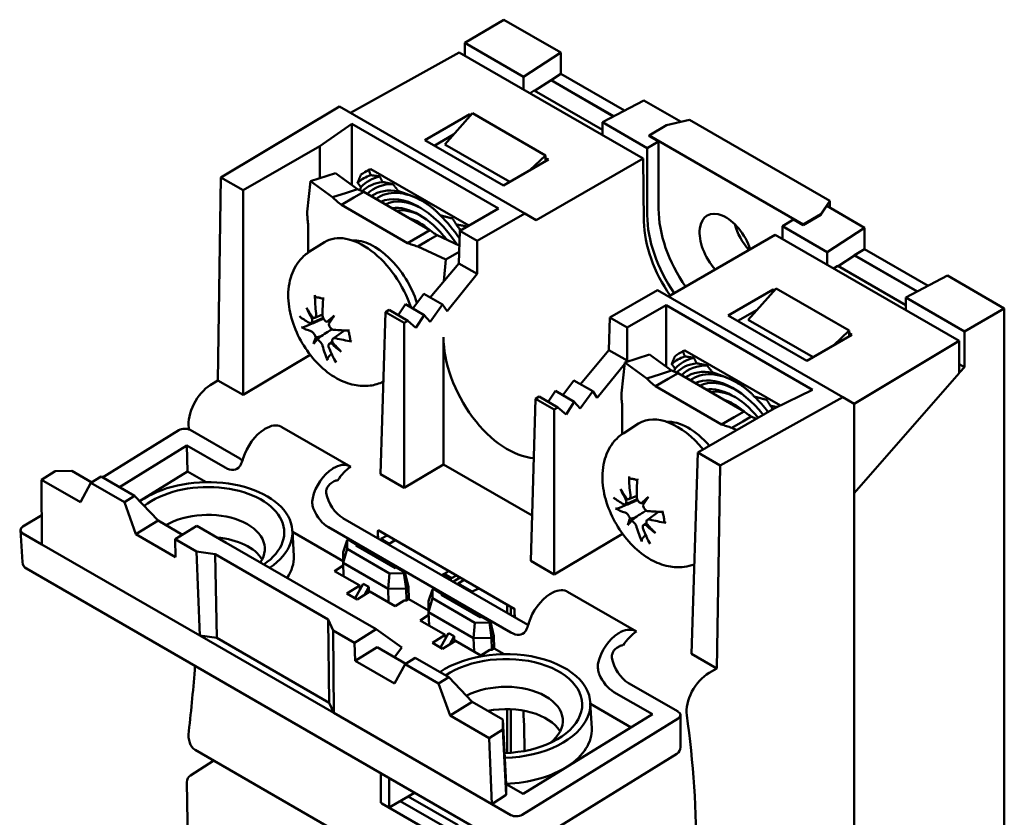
# Model space of a CAD drawing. Header units: millimetres. Extents: x 24 to 123, y 70 to 184.
# Tile 5 of 6: x 25 to 58, y 158 to 184. Entities that reach past the tile are written whole.
import ezdxf

# ---------------------------------------------------------------- set-up
doc = ezdxf.new("R2010")
doc.units = ezdxf.units.MM
doc.header["$LTSCALE"] = 0.666667
doc.layers.add('Arêtes visibles(ISO)', color=7, linetype='Continuous', lineweight=50)

msp = doc.modelspace()

# ---------------------------------------------------------------- linework, layer by layer
at = {"layer": 'Arêtes visibles(ISO)'}
for p, q in [((41.516, 184.488), (40.207, 183.706)), ((41.516, 184.488), (43.426, 183.385)), ((40.207, 183.706), (42.175, 182.57)), ((40.207, 183.28), (40.207, 183.706)), ((36.368, 181.36), (40.013, 183.392)), ((46.18, 179.832), (40.013, 183.392)), ((42.175, 182.57), (43.426, 183.385)), ((43.426, 183.385), (43.426, 182.674)), ((43.426, 182.674), (43.094, 182.464)), ((43.426, 182.674), (45.562, 181.44)), ((42.175, 182.144), (42.175, 182.57)), ((43.094, 182.454), (42.546, 182.102)), ((43.094, 182.464), (45.2, 181.248)), ((43.094, 182.454), (43.094, 182.464)), ((45.19, 181.243), (43.094, 182.454)), ((42.533, 182.11), (42.39, 182.02)), ((44.816, 180.792), (42.533, 182.11)), ((46.205, 181.781), (44.816, 181.045)), ((46.205, 181.781), (47.456, 181.058)), ((32.022, 179.197), (35.998, 181.574)), ((35.998, 181.574), (42.213, 177.985)), ((38.857, 180.446), (40.366, 181.317)), ((40.46, 181.353), (39.528, 180.301)), ((40.366, 181.317), (40.407, 181.293)), ((40.366, 181.317), (40.366, 181.246)), ((40.46, 181.353), (42.911, 179.937)), ((35.335, 180.247), (36.417, 180.991)), ((36.417, 180.991), (36.417, 180.178)), ((41.333, 178.153), (36.417, 180.991)), ((44.816, 181.045), (46.321, 180.176)), ((44.816, 181.045), (44.816, 180.62)), ((46.973, 180.945), (47.741, 181.125)), ((47.741, 181.125), (52.45, 178.406)), ((46.381, 180.604), (46.973, 180.945)), ((41.497, 178.922), (38.857, 180.446)), ((39.177, 180.261), (39.822, 180.633)), ((46.321, 180.176), (46.701, 180.396)), ((46.381, 180.604), (46.381, 180.581)), ((51.547, 177.621), (46.381, 180.604)), ((46.381, 180.581), (46.701, 180.396)), ((46.701, 180.396), (46.701, 178.141)), ((35.335, 180.247), (32.77, 178.765)), ((35.335, 180.247), (35.335, 179.168)), ((36.417, 180.091), (36.417, 180.178)), ((36.417, 180.091), (36.417, 178.934)), ((39.528, 180.301), (41.708, 179.043)), ((46.321, 177.925), (46.321, 180.176)), ((43.005, 179.792), (41.497, 178.922)), ((42.911, 179.937), (42.388, 179.436)), ((42.597, 177.764), (46.18, 179.832)), ((42.909, 179.737), (42.911, 179.847)), ((42.911, 179.937), (42.911, 179.847)), ((42.911, 179.847), (43.005, 179.792)), ((46.211, 177.72), (46.18, 179.832)), ((35.864, 179.338), (35.029, 179.069)), ((35.864, 179.338), (36.602, 178.799)), ((36.909, 179.409), (36.846, 179.373)), ((36.983, 179.441), (37.048, 179.478)), ((40.338, 177.579), (37.048, 179.478)), ((31.922, 172.388), (32.022, 179.197)), ((32.77, 178.765), (32.022, 179.197)), ((34.918, 178.04), (35.029, 179.069)), ((35.029, 179.069), (35.767, 178.53)), ((32.77, 171.898), (32.77, 178.765)), ((35.767, 178.53), (36.235, 178.681)), ((36.235, 178.681), (36.602, 178.799)), ((36.817, 178.709), (36.485, 178.518)), ((36.817, 178.709), (39.034, 177.429)), ((36.485, 178.518), (36.063, 178.274)), ((52.45, 178.406), (52.139, 177.963)), ((52.45, 178.175), (52.45, 178.406)), ((36.063, 178.274), (38.28, 176.994)), ((40.033, 177.402), (41.333, 178.153)), ((52.139, 177.946), (52.341, 178.238)), ((52.341, 178.238), (53.608, 177.506)), ((42.213, 177.985), (40.618, 177.065)), ((42.213, 177.985), (42.597, 177.764)), ((51.227, 177.783), (50.853, 177.56)), ((51.227, 177.783), (51.547, 177.598)), ((51.547, 177.621), (52.139, 177.963)), ((51.547, 177.598), (52.139, 177.946)), ((52.139, 177.946), (52.139, 177.963)), ((34.946, 176.67), (34.946, 177.629)), ((38.702, 177.238), (39.034, 177.429)), ((40, 176.314), (40.033, 177.402)), ((40.618, 177.065), (40.033, 177.402)), ((50.853, 177.56), (52.358, 176.691)), ((50.853, 177.56), (50.853, 177.134)), ((51.547, 177.598), (51.547, 177.621)), ((52.358, 176.691), (53.608, 177.506)), ((53.608, 177.506), (53.608, 176.795)), ((34.999, 176.706), (35.497, 177.022)), ((38.28, 176.994), (38.702, 177.238)), ((38.986, 177.092), (38.622, 176.882)), ((39.272, 177.257), (38.986, 177.092)), ((39.272, 177.257), (40.018, 176.915)), ((40.618, 177.065), (40.618, 175.957)), ((47.034, 175.202), (50.617, 177.27)), ((56.783, 173.71), (50.617, 177.27)), ((38.622, 176.882), (39.568, 176.448)), ((40.012, 176.705), (39.568, 176.448)), ((52.358, 176.266), (52.358, 176.691)), ((53.276, 176.585), (53.608, 176.795)), ((53.608, 176.795), (55.745, 175.561)), ((39.568, 176.448), (39.499, 175.712)), ((53.276, 176.575), (52.728, 176.224)), ((53.276, 176.585), (55.382, 175.369)), ((53.276, 176.575), (53.276, 176.585)), ((55.373, 175.364), (53.276, 176.575)), ((39.046, 175.168), (40, 176.314)), ((40.618, 175.957), (40, 176.314)), ((52.572, 176.142), (52.715, 176.231)), ((54.999, 174.913), (52.715, 176.231)), ((40.618, 175.957), (39.608, 174.709)), ((56.388, 175.902), (54.999, 175.166)), ((56.388, 175.902), (58.298, 174.799)), ((45.069, 174.495), (46.664, 175.416)), ((46.664, 175.416), (52.879, 171.827)), ((49.039, 174.567), (50.548, 175.438)), ((50.642, 175.474), (49.71, 174.423)), ((50.548, 175.438), (50.589, 175.414)), ((50.548, 175.438), (50.548, 175.368)), ((53.094, 174.059), (50.642, 175.474)), ((38.456, 174.799), (38.829, 175.293)), ((38.829, 175.293), (39.458, 174.93)), ((54.999, 175.166), (56.966, 174.03)), ((54.999, 175.166), (54.999, 174.741)), ((37.542, 174.681), (37.664, 174.751)), ((38.288, 174.39), (37.664, 174.751)), ((37.964, 174.578), (38.21, 174.941)), ((38.21, 174.941), (38.838, 174.578)), ((39.458, 174.93), (39.036, 174.353)), ((39.608, 174.709), (39.458, 174.93)), ((46.954, 174.908), (45.654, 174.157)), ((46.954, 174.095), (46.954, 174.908)), ((51.87, 172.07), (46.954, 174.908)), ((49.36, 174.382), (50.005, 174.755)), ((58.298, 174.799), (56.966, 174.03)), ((58.298, 174.799), (58.298, 149.542)), ((35.045, 174.311), (35.449, 174.49)), ((35.169, 174.485), (35.433, 174.602)), ((37.542, 174.681), (37.378, 169.237)), ((38.167, 174.32), (37.542, 174.681)), ((38.288, 174.39), (38.167, 174.32)), ((38.563, 174.155), (38.288, 174.39)), ((38.838, 174.578), (38.563, 174.155)), ((39.036, 174.353), (38.838, 174.578)), ((45.036, 173.406), (45.069, 174.495)), ((45.654, 174.157), (45.069, 174.495)), ((51.679, 173.043), (49.039, 174.567)), ((49.71, 174.423), (51.89, 173.164)), ((35.788, 173.791), (36.163, 174.065)), ((38.167, 168.782), (38.167, 174.32)), ((45.654, 174.157), (45.654, 173.049)), ((46.954, 174.007), (46.954, 174.095)), ((53.094, 174.059), (52.57, 173.557)), ((53.094, 173.968), (53.094, 174.059)), ((39.488, 173.838), (39.488, 169.571)), ((46.954, 172.85), (46.954, 174.007)), ((53.188, 173.914), (51.679, 173.043)), ((53.092, 173.858), (53.094, 173.968)), ((53.094, 173.968), (53.188, 173.914)), ((53.263, 171.606), (56.783, 173.71)), ((56.783, 172.635), (56.783, 173.71)), ((56.966, 174.03), (56.966, 172.83)), ((35.659, 173.615), (35.758, 173.688)), ((44.081, 172.261), (45.036, 173.406)), ((45.654, 173.049), (45.036, 173.406)), ((47.52, 173.358), (47.585, 173.395)), ((50.788, 171.545), (47.585, 173.395)), ((35.019, 173.243), (32.77, 171.898)), ((46.401, 173.254), (45.566, 172.986)), ((45.654, 173.049), (45.616, 173.002)), ((46.401, 173.254), (47.139, 172.715)), ((47.446, 173.325), (47.383, 173.289)), ((45.56, 172.933), (44.643, 171.801)), ((45.455, 171.957), (45.566, 172.986)), ((45.566, 172.986), (46.304, 172.447)), ((46.771, 172.597), (47.139, 172.715)), ((56.783, 172.936), (56.966, 172.83)), ((56.966, 172.83), (56.811, 172.658)), ((31.666, 172.229), (31.922, 172.388)), ((31.922, 172.388), (32.77, 171.898)), ((43.491, 171.891), (43.865, 172.386)), ((43.865, 172.386), (44.493, 172.023)), ((46.304, 172.447), (46.771, 172.597)), ((47.022, 172.434), (46.6, 172.19)), ((47.354, 172.626), (47.022, 172.434)), ((47.354, 172.626), (49.571, 171.346)), ((53.263, 168.601), (56.783, 172.635)), ((56.783, 172.674), (56.811, 172.658)), ((56.811, 172.658), (56.783, 172.643)), ((37.471, 172.322), (37.45, 172.335)), ((46.6, 172.19), (48.816, 170.91)), ((51.87, 172.07), (50.58, 171.445)), ((42.413, 166.33), (42.578, 171.773)), ((42.578, 171.773), (42.699, 171.843)), ((43.203, 171.413), (42.578, 171.773)), ((43.324, 171.483), (42.699, 171.843)), ((42.999, 171.67), (43.246, 172.033)), ((43.874, 171.67), (43.246, 172.033)), ((44.493, 172.023), (44.072, 171.445)), ((44.643, 171.801), (44.493, 172.023)), ((52.879, 171.827), (48.763, 169.532)), ((52.879, 171.827), (53.263, 171.606)), ((43.324, 171.483), (43.203, 171.413)), ((43.203, 165.874), (43.203, 171.413)), ((43.598, 171.248), (43.324, 171.483)), ((43.874, 171.67), (43.598, 171.248)), ((44.072, 171.445), (43.874, 171.67)), ((45.483, 170.587), (45.483, 171.545)), ((48.015, 169.964), (50.58, 171.445)), ((53.263, 171.606), (53.263, 168.601)), ((48.816, 170.91), (49.239, 171.154)), ((49.239, 171.154), (49.571, 171.346)), ((49.809, 171.174), (49.523, 171.009)), ((49.809, 171.174), (49.977, 171.097)), ((33.5, 170.758), (33.477, 170.744)), ((34.07, 170.823), (34.031, 170.843)), ((36.38, 169.49), (34.07, 170.823)), ((45.536, 170.622), (46.033, 170.939)), ((49.523, 171.009), (49.159, 170.798)), ((49.159, 170.798), (49.327, 170.721)), ((28.053, 169.132), (30.617, 170.716)), ((32.658, 169.762), (30.994, 170.723)), ((28.618, 168.806), (30.881, 170.203)), ((30.881, 170.203), (32.168, 169.46)), ((30.881, 170.203), (30.907, 169.332)), ((48.015, 169.964), (47.811, 163.214)), ((48.763, 169.532), (48.015, 169.964)), ((35.787, 169.438), (35.764, 169.424)), ((36.38, 169.49), (36.337, 169.511)), ((39.488, 169.571), (38.167, 168.782)), ((42.459, 167.856), (39.488, 169.571)), ((48.763, 169.532), (48.659, 162.724)), ((26.002, 169.056), (26.462, 169.34)), ((26.462, 169.34), (27.026, 169.351)), ((27.026, 169.351), (27.693, 168.966)), ((28.006, 169.159), (27.661, 168.946)), ((28.006, 169.159), (29.129, 168.511)), ((30.907, 169.332), (29.295, 168.336)), ((31.528, 168.974), (30.907, 169.332)), ((37.378, 169.237), (38.167, 168.782)), ((27.313, 168.3), (26.002, 169.056)), ((26.019, 166.885), (26.002, 169.056)), ((27.661, 168.946), (27.313, 168.3)), ((28.785, 168.298), (27.661, 168.946)), ((35.722, 168.942), (35.819, 169.002)), ((28.785, 168.298), (29.129, 168.511)), ((29.129, 168.511), (29.914, 167.684)), ((45.706, 168.402), (45.97, 168.518)), ((53.263, 168.601), (53.263, 149.789)), ((29.173, 167.226), (28.785, 168.298)), ((45.582, 168.228), (45.985, 168.407)), ((25.378, 167.48), (26.012, 167.871)), ((42.237, 164.232), (36.117, 167.765)), ((46.325, 167.708), (46.7, 167.981)), ((29.914, 167.684), (29.173, 167.226)), ((29.914, 167.684), (30.736, 167.209)), ((29.914, 167.684), (29.914, 167.684)), ((31.219, 167.507), (30.492, 167.058)), ((31.219, 167.507), (32.196, 166.943)), ((35.627, 167.463), (41.747, 163.929)), ((46.195, 167.531), (46.295, 167.604)), ((25.3, 167.36), (25.366, 166.286)), ((26.019, 166.885), (25.378, 167.255)), ((30.496, 166.462), (29.173, 167.226)), ((34.419, 167.345), (34.464, 166.49)), ((36.124, 166.32), (34.422, 167.303)), ((37.292, 167.361), (41.876, 164.715)), ((37.389, 167.068), (37.594, 167.187)), ((45.492, 167.243), (43.203, 165.874)), ((31.317, 163.826), (26.019, 166.885)), ((30.492, 167.058), (30.496, 166.462)), ((31.204, 166.647), (30.492, 167.058)), ((32.196, 166.943), (36.254, 164.6)), ((36.124, 166.629), (36.253, 167.025)), ((36.253, 167.025), (36.287, 167.045)), ((36.254, 166.735), (36.253, 167.025)), ((36.287, 167.045), (36.582, 166.875)), ((36.544, 166.852), (36.582, 166.875)), ((37.864, 166.09), (36.544, 166.852)), ((36.582, 166.875), (36.584, 166.829)), ((37.664, 166.909), (37.389, 167.068)), ((37.389, 167.031), (37.389, 167.068)), ((37.87, 167.028), (37.664, 166.909)), ((37.664, 166.872), (37.664, 166.909)), ((31.317, 163.826), (31.204, 166.647)), ((31.204, 166.647), (31.829, 166.559)), ((31.829, 166.559), (35.623, 164.369)), ((31.883, 163.747), (31.829, 166.559)), ((36.254, 166.735), (36.124, 166.269)), ((36.124, 166.629), (36.124, 166.269)), ((37.678, 165.912), (36.254, 166.735)), ((35.835, 165.992), (36.127, 166.172)), ((36.124, 166.269), (37.632, 165.398)), ((36.138, 165.817), (36.124, 166.269)), ((37.902, 166.113), (37.864, 166.09)), ((37.902, 166.113), (38.197, 165.943)), ((42.413, 166.33), (43.203, 165.874)), ((25.499, 166.072), (41.833, 156.641)), ((36.683, 165.502), (35.835, 165.992)), ((36.126, 165.823), (36.137, 165.83)), ((37.632, 165.398), (37.678, 165.912)), ((38.163, 165.922), (37.678, 165.912)), ((38.197, 165.943), (38.163, 165.922)), ((38.163, 165.922), (38.236, 165.41)), ((38.311, 165.457), (38.197, 165.943)), ((39.665, 165.991), (39.428, 165.854)), ((39.508, 165.892), (39.672, 165.987)), ((39.508, 165.892), (39.758, 165.748)), ((39.758, 165.748), (39.922, 165.843)), ((36.25, 165.234), (36.683, 165.502)), ((36.523, 165.076), (36.794, 165.567)), ((36.687, 165.374), (36.683, 165.502)), ((36.794, 165.567), (36.982, 165.458)), ((36.982, 165.458), (36.834, 165.19)), ((36.982, 165.458), (36.988, 165.284)), ((38.236, 165.41), (38.311, 165.457)), ((38.323, 165.05), (38.311, 165.457)), ((39.821, 165.638), (40.049, 165.769)), ((39.821, 165.638), (39.821, 165.627)), ((39.976, 165.574), (40.182, 165.693)), ((40.451, 165.3), (39.976, 165.574)), ((39.976, 165.538), (39.976, 165.574)), ((36.589, 165.038), (36.25, 165.234)), ((37.023, 165.306), (36.589, 165.038)), ((37.871, 164.816), (37.023, 165.306)), ((37.632, 165.398), (38.236, 165.41)), ((37.632, 165.398), (37.646, 164.946)), ((38.248, 165.004), (38.236, 165.41)), ((38.99, 164.975), (39.12, 165.37)), ((39.12, 165.37), (39.153, 165.39)), ((39.12, 165.08), (39.12, 165.37)), ((39.153, 165.39), (39.448, 165.22)), ((39.41, 165.197), (39.448, 165.22)), ((40.73, 164.435), (39.41, 165.197)), ((39.448, 165.22), (39.45, 165.174)), ((40.679, 165.405), (40.451, 165.3)), ((40.451, 165.263), (40.451, 165.3)), ((43.079, 165.228), (43.056, 165.214)), ((43.649, 165.293), (43.61, 165.312)), ((45.959, 163.959), (43.649, 165.293)), ((38.173, 165.002), (37.871, 164.816)), ((38.248, 165.004), (38.173, 165.002)), ((38.323, 165.05), (38.248, 165.004)), ((38.99, 164.666), (38.323, 165.05)), ((39.12, 165.08), (38.99, 164.614)), ((38.99, 164.975), (38.99, 164.614)), ((40.544, 164.257), (39.12, 165.08)), ((41.624, 164.586), (41.624, 164.86)), ((41.745, 164.516), (41.745, 164.79)), ((36.254, 164.6), (37.231, 164.037)), ((38.701, 164.337), (38.993, 164.518)), ((38.99, 164.614), (40.499, 163.743)), ((39.004, 164.162), (38.99, 164.614)), ((35.655, 161.569), (35.623, 164.369)), ((35.623, 164.369), (35.791, 163.999)), ((39.549, 163.847), (38.701, 164.337)), ((38.993, 164.169), (39.004, 164.175)), ((40.499, 163.743), (40.544, 164.257)), ((41.029, 164.267), (40.544, 164.257)), ((40.768, 164.458), (40.73, 164.435)), ((40.768, 164.458), (41.063, 164.288)), ((41.063, 164.288), (41.029, 164.267)), ((41.029, 164.267), (41.102, 163.755)), ((41.177, 163.802), (41.063, 164.288)), ((31.317, 163.826), (31.883, 163.747)), ((35.807, 161.234), (31.317, 163.826)), ((36.503, 163.587), (35.791, 163.999)), ((35.791, 163.999), (35.807, 161.234)), ((36.503, 163.587), (37.231, 164.037)), ((37.231, 164.037), (38.088, 163.429)), ((39.116, 163.58), (39.549, 163.847)), ((39.66, 163.912), (39.389, 163.422)), ((39.553, 163.719), (39.549, 163.847)), ((39.66, 163.912), (39.848, 163.804)), ((39.7, 163.535), (39.848, 163.804)), ((39.848, 163.804), (39.854, 163.63)), ((41.102, 163.755), (41.177, 163.802)), ((41.19, 163.396), (41.177, 163.802)), ((45.366, 163.908), (45.343, 163.894)), ((45.959, 163.959), (45.916, 163.981)), ((31.883, 163.747), (35.655, 161.569)), ((36.526, 162.98), (36.503, 163.587)), ((39.455, 163.384), (39.116, 163.58)), ((39.889, 163.651), (39.455, 163.384)), ((40.737, 163.161), (39.889, 163.651)), ((40.499, 163.743), (41.102, 163.755)), ((40.499, 163.743), (40.512, 163.291)), ((41.114, 163.349), (41.102, 163.755)), ((45.301, 163.412), (45.398, 163.472)), ((37.267, 163.438), (36.526, 162.98)), ((37.267, 163.438), (38.23, 162.883)), ((38.088, 163.429), (37.843, 163.106)), ((41.039, 163.348), (40.737, 163.161)), ((41.114, 163.349), (41.039, 163.348)), ((41.19, 163.396), (41.114, 163.349)), ((41.522, 163.204), (41.19, 163.396)), ((47.811, 163.214), (48.659, 162.724)), ((37.85, 162.216), (36.526, 162.98)), ((38.198, 162.863), (37.85, 162.216)), ((38.543, 163.076), (38.198, 162.863)), ((39.322, 162.214), (38.198, 162.863)), ((38.543, 163.076), (39.666, 162.427)), ((48.659, 162.724), (48.394, 162.571)), ((39.322, 162.214), (39.666, 162.427)), ((39.709, 161.143), (39.322, 162.214)), ((39.666, 162.427), (40.45, 161.601)), ((47.361, 161.274), (45.696, 162.235)), ((45.206, 161.932), (46.494, 161.189)), ((35.655, 161.569), (35.807, 161.234)), ((40.45, 161.6), (39.709, 161.143)), ((40.45, 161.601), (40.45, 161.6)), ((40.45, 161.6), (41.479, 161.006)), ((44.413, 161.575), (44.458, 160.72)), ((45.778, 160.747), (44.415, 161.533)), ((41.104, 158.175), (35.807, 161.234)), ((41.624, 159.89), (41.624, 161.359)), ((41.745, 159.897), (41.745, 161.356)), ((46.494, 161.189), (42.16, 158.512)), ((47.439, 160.088), (47.439, 161.163)), ((41.02, 160.386), (39.709, 161.143)), ((41.479, 161.006), (41.48, 160.67)), ((41.594, 158.838), (41.479, 161.006)), ((47.361, 161.049), (42.122, 157.813)), ((41.48, 160.67), (41.02, 160.386)), ((41.594, 158.478), (41.48, 160.67)), ((41.104, 158.175), (41.02, 160.386)), ((47.864, 150.349), (31.155, 159.996)), ((42.107, 156.645), (47.313, 159.861)), ((31.002, 159.135), (31.782, 159.634)), ((37.389, 158.219), (37.389, 159.207)), ((30.969, 152.945), (30.878, 158.907)), ((37.664, 158.06), (37.664, 159.048)), ((38.52, 158.554), (38.302, 158.428)), ((41.594, 158.838), (41.594, 158.478)), ((42.16, 158.512), (41.594, 158.838)), ((37.664, 158.06), (37.389, 158.219)), ((37.429, 158.196), (37.425, 158.194)), ((42.013, 155.545), (37.425, 158.194)), ((38.302, 158.428), (37.664, 158.06)), ((39.976, 157.151), (38.033, 158.273)), ((39.976, 157.461), (38.302, 158.428)), ((41.594, 158.478), (41.104, 158.175)), ((41.745, 157.805), (41.104, 158.175))]:
    msp.add_line(p, q, dxfattribs=at)
for centre, start, end in [((25.632, 166.303), 183.5248, 240), ((47.172, 160.088), 301.7025, 0), ((31.145, 158.911), 122.575, 180.8737)]:
    msp.add_arc(centre, 0.267, start, end, dxfattribs=at)
for centre, major_axis, ratio, start_param, end_param in [((38.793, 176.001), (-1.947, 3.372), 0.57735, 6.215328, 6.351042), ((38.822, 176.017), (1.895, -3.402), 0.587337, 3.082772, 3.150629), ((38.68, 175.935), (-1.867, 3.233), 0.57735, 6.164733, 6.401637), ((38.793, 176.001), (-1.787, 3.095), 0.57735, 6.105606, 6.460765), ((38.68, 175.935), (-1.707, 2.956), 0.57735, 6.034537, 6.418505), ((38.793, 176.001), (-1.627, 2.817), 0.57735, 5.945038, 6.437322), ((38.68, 175.935), (-1.547, 2.679), 0.57735, 5.820824, 6.331118), ((38.793, 176.001), (-1.467, 2.54), 0.57735, 5.497787, 6.355002), ((38.68, 175.935), (-1.387, 2.402), 0.57735, 4.80504, 6.220521), ((38.793, 176.001), (-1.307, 2.263), 0.57735, 5.527949, 6.243368), ((38.68, 175.935), (-1.227, 2.125), 0.57735, 4.942494, 6.056711), ((38.793, 176.001), (-1.147, 1.986), 0.57735, 5.532089, 6.076423), ((48.964, 176.835), (1.6, -2.771), 0.57735, 3.926991, 4.853197), ((48.964, 176.835), (-0.627, 1.085), 0.57735, 4.345918, 8.220453), ((38.68, 175.935), (-1.067, 1.848), 0.57735, 5.273712, 5.721862), ((38.793, 176.001), (-0.987, 1.709), 0.57735, 5.537548, 5.730809), ((38.68, 175.935), (-1.547, 2.679), 0.57735, 4.835233, 5.174751), ((48.398, 176.501), (-1.547, 2.679), 0.57735, 0.802851, 1.714574), ((48.587, 176.617), (-1.602, 2.775), 0.57735, 0.785398, 1.711399), ((38.68, 175.935), (-1.707, 2.956), 0.57735, 4.887266, 4.961037), ((50.095, 177.488), (0.627, -1.085), 0.57735, 4.267572, 5.07886), ((36.794, 174.847), (-1.267, 2.194), 0.57735, 4.383092, 6.307881), ((37.171, 175.065), (-1.107, 1.917), 0.57735, 4.351924, 5.994652), ((38.578, 175.745), (-0.985, -4.143), 0.78618, 5.014724, 5.164637), ((38.212, 175.848), (1.291, 4.058), 0.606472, 1.925932, 2.075845), ((38.128, 175.384), (3.418, -2.467), 0.663936, 4.136128, 4.239203), ((38.595, 176.023), (-3.379, 2.52), 0.890869, 1.00722, 1.110295), ((38.428, 175.54), (-4.252, -0.22), 0.429501, 0.456772, 0.606686), ((34.703, 174.337), (-0.64, -0.398), 0.164613, 2.097156, 2.188471), ((38.713, 175.218), (3.731, 1.963), 0.246865, 2.317447, 2.420522), ((35.307, 174.292), (-0.668, -0.224), 0.052304, 1.991915, 2.206452), ((37.926, 176.212), (-2.777, -3.172), 0.149894, 5.385155, 5.48823), ((38.335, 176.017), (-4.024, -1.392), 0.39689, 0.339905, 0.489818), ((38.463, 175.53), (-4.185, -0.788), 0.296251, 0.832315, 0.982228), ((38.744, 175.261), (-3.569, -2.243), 0.350406, 5.81544, 5.918516), ((37.957, 176.255), (-3.021, -2.94), 0.046353, 5.772443, 5.875518), ((34.838, 173.65), (0.674, 0.234), 0.072354, 0.611552, 0.971688), ((34.967, 173.488), (-0.499, -0.455), 0.010675, 3.727211, 4.087347), ((38.37, 176.007), (4.172, 0.854), 0.53014, 3.967303, 4.117217), ((41.676, 172.62), (1.505, -2.703), 0.587337, 3.953481, 5.919388), ((38.587, 175.699), (-1.881, -3.82), 0.70711, 5.60743, 5.757344), ((38.221, 175.802), (0.42, 4.237), 0.685542, 2.214696, 2.36461), ((35.494, 173.339), (0.629, 0.412), 0.160476, 0.998859, 1.077576), ((38.542, 176.089), (-3.896, 1.61), 0.864448, 1.167716, 1.270791), ((38.075, 175.45), (2.948, -3.013), 0.690358, 4.631744, 4.73482), ((49.359, 169.934), (1.895, -3.402), 0.587337, 3.082772, 3.150629), ((49.217, 169.852), (-1.867, 3.233), 0.57735, 6.164733, 6.401637), ((49.33, 169.917), (-1.947, 3.372), 0.57735, 6.215328, 6.351042), ((49.33, 169.917), (-1.787, 3.095), 0.57735, 6.105606, 6.460765), ((49.217, 169.852), (-1.707, 2.956), 0.57735, 6.034537, 6.418505), ((49.33, 169.917), (-1.627, 2.817), 0.57735, 5.945038, 6.437322), ((49.217, 169.852), (-1.547, 2.679), 0.57735, 5.820824, 6.331118), ((49.33, 169.917), (-1.467, 2.54), 0.57735, 5.497787, 6.355002), ((49.217, 169.852), (-1.387, 2.402), 0.57735, 4.966659, 6.220521), ((31.679, 171.366), (0.52, 0.932), 0.567188, 0.794424, 2.494491), ((49.33, 169.917), (-1.307, 2.263), 0.57735, 5.527949, 6.243368), ((49.217, 169.852), (-1.227, 2.125), 0.57735, 5.000716, 6.056711), ((49.33, 169.917), (-1.147, 1.986), 0.57735, 5.532089, 6.076423), ((49.217, 169.852), (-1.067, 1.848), 0.57735, 5.273712, 5.721862), ((49.217, 169.852), (-1.547, 2.679), 0.57735, 4.939863, 5.174751), ((49.33, 169.917), (-0.987, 1.709), 0.57735, 5.537548, 5.730809), ((49.217, 169.852), (-1.707, 2.956), 0.57735, 4.918214, 4.961037), ((47.331, 168.763), (-1.267, 2.194), 0.57735, 4.991362, 6.307881), ((30.805, 170.607), (0.267, 0.008), 0.59733, 0.767466, 2.337957), ((1.621, 148.175), (20.784, 37.266), 0.567188, 5.634264, 5.636084), ((33.471, 169.908), (-0.565, -0.905), 0.550811, 3.981126, 5.175834), ((33.493, 169.922), (-0.565, -0.905), 0.550811, 3.195728, 3.981126), ((47.708, 168.981), (-1.107, 1.917), 0.57735, 5.033037, 5.994652), ((32.649, 170.41), (-0.41, 0.687), 0.567188, 2.347767, 2.513767), ((32.159, 170.107), (0.41, -0.687), 0.567188, 5.48936, 6.524898), ((35.824, 168.55), (0.498, 0.944), 0.602862, 0.797271, 1.991978), ((35.846, 168.564), (0.498, 0.944), 0.602862, 0.011873, 0.797271), ((36.441, 168.616), (0.498, 0.944), 0.602862, 0.799751, 1.449876), ((49.115, 169.661), (-0.985, -4.143), 0.78618, 5.014724, 5.164637), ((48.749, 169.765), (1.291, 4.058), 0.606472, 1.925932, 2.075845), ((31.507, 167.232), (2.913, 0.09), 0.597148, 5.523914, 8.693328), ((31.507, 167.232), (2.639, 0.081), 0.597148, 5.528516, 8.731581), ((35.737, 168.724), (-0.124, -0.236), 0.602862, 3.938864, 5.021341), ((35.834, 168.784), (-0.124, -0.236), 0.602862, 3.288076, 3.938864), ((36.108, 168.413), (-0.41, 0.687), 0.567188, 0.972395, 2.347767), ((48.965, 169.457), (-4.252, -0.22), 0.429501, 0.456772, 0.606686), ((48.664, 169.3), (3.418, -2.467), 0.663936, 4.136128, 4.239203), ((49.132, 169.94), (-3.379, 2.52), 0.890869, 1.00722, 1.110295), ((49.25, 169.135), (3.731, 1.963), 0.246865, 2.317447, 2.420522), ((48.463, 170.129), (-2.777, -3.172), 0.149894, 5.385155, 5.48823), ((45.24, 168.254), (-0.64, -0.398), 0.164613, 2.097156, 2.188471), ((45.844, 168.209), (-0.668, -0.224), 0.052304, 1.991915, 2.206452), ((31.523, 166.698), (1.972, 0.061), 0.597148, 5.869838, 8.587236), ((35.618, 168.11), (0.41, -0.687), 0.567188, 4.453822, 5.48936), ((48.872, 169.933), (-4.024, -1.392), 0.39689, 0.339905, 0.489818), ((45.375, 167.566), (0.674, 0.234), 0.072354, 0.611552, 0.971688), ((45.503, 167.404), (-0.499, -0.455), 0.010675, 3.727211, 4.087347), ((49, 169.447), (-4.185, -0.788), 0.296251, 0.832315, 0.982228), ((25.567, 167.371), (-0.267, -0.008), 0.596966, 5.479878, 7.050369), ((49.281, 169.177), (-3.569, -2.243), 0.350406, 5.81544, 5.918516), ((48.494, 170.171), (-3.021, -2.94), 0.046353, 5.772443, 5.875518), ((49.124, 169.615), (-1.881, -3.82), 0.70711, 5.60743, 5.757344), ((46.031, 167.255), (0.629, 0.412), 0.160476, 0.998859, 1.077576), ((49.079, 170.006), (-3.896, 1.61), 0.864448, 1.167716, 1.270791), ((48.612, 169.366), (2.948, -3.013), 0.690358, 4.631744, 4.73482), ((48.907, 169.923), (4.172, 0.854), 0.53014, 3.967303, 4.117217), ((31.546, 165.949), (1.972, 0.061), 0.597148, 0.323266, 1.374335), ((38.028, 167.7), (0.52, 0.932), 0.567188, 2.231611, 2.494491), ((7.971, 144.509), (20.784, 37.266), 0.567188, 5.634412, 5.636084), ((48.757, 169.719), (0.42, 4.237), 0.685542, 2.214696, 2.36461), ((31.533, 166.377), (2.932, 0.09), 0.597148, 5.872757, 6.29618), ((38.847, 165.149), (0.957, 0.794), 0.197603, 0.65871, 0.763889), ((38.847, 165.149), (0.957, 0.794), 0.197603, 5.665346, 5.770524), ((38.847, 165.149), (1.166, 0.432), 0.197603, 0.512661, 0.540874), ((43.05, 164.378), (-0.565, -0.905), 0.550811, 3.981126, 5.175834), ((43.072, 164.392), (-0.565, -0.905), 0.550811, 3.195728, 3.981126), ((42.638, 165.039), (-0.548, -0.916), 0.587337, 5.390667, 5.653548), ((11.512, 142.464), (-21.901, -36.621), 0.587337, 2.510283, 2.511955), ((42.228, 164.879), (-0.41, 0.687), 0.567188, 2.347767, 2.513767), ((41.738, 164.577), (0.41, -0.687), 0.567188, 5.48936, 6.524898), ((45.403, 163.019), (0.498, 0.944), 0.602862, 0.797271, 1.991978), ((45.425, 163.033), (0.498, 0.944), 0.602862, 0.011873, 0.797271), ((46.02, 163.086), (0.498, 0.944), 0.602862, 0.799751, 1.449876), ((45.413, 163.254), (-0.124, -0.236), 0.602862, 3.288076, 3.938864), ((41.501, 161.462), (2.913, 0.09), 0.597148, 4.709954, 8.659648), ((41.501, 161.462), (2.639, 0.081), 0.597148, 4.708331, 8.66364), ((45.316, 163.193), (-0.124, -0.236), 0.602862, 3.938864, 5.021341), ((1.621, 148.175), (20.784, 37.266), 0.567188, 5.342636, 5.402478), ((45.686, 162.882), (-0.41, 0.687), 0.567188, 0.972395, 2.347767), ((45.196, 162.58), (0.41, -0.687), 0.567188, 4.453822, 5.48936), ((48.407, 161.708), (-0.548, -0.916), 0.587337, 3.953481, 5.653548), ((41.517, 160.928), (1.972, 0.061), 0.597148, 5.584385, 8.530762), ((41.54, 160.18), (1.972, 0.061), 0.597148, 0.323266, 1.843023), ((11.512, 142.464), (-21.901, -36.621), 0.587337, 2.376108, 2.415538), ((47.172, 161.157), (0.267, 0.008), 0.596966, 5.479878, 7.050369), ((17.281, 139.134), (-21.901, -36.621), 0.587337, 2.218507, 2.511955), ((31.679, 160.925), (0.52, 0.932), 0.567188, 2.201043, 3.133165), ((41.527, 160.607), (2.932, 0.09), 0.597148, 4.71648, 6.29618), ((7.971, 144.509), (20.784, 37.266), 0.567188, 5.376458, 5.376569), ((41.934, 157.922), (-0.267, -0.008), 0.59733, 0.767466, 2.337957)]:
    msp.add_ellipse(centre, major_axis=major_axis, ratio=ratio, start_param=start_param, end_param=end_param, dxfattribs=at)
for points, weights in [([(37.047, 179.273), (37.014, 179.354), (36.983, 179.441)], [1, 1.00054026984, 1]), ([(36.719, 179.289), (36.659, 179.15), (36.606, 179.019)], [1, 1.00054026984, 1]), ([(36.606, 179.019), (36.666, 178.941), (36.719, 178.865)], [1, 1.00067711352, 1]), ([(37.35, 179.229), (37.204, 179.252), (37.047, 179.273)], [1, 1.00067711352, 1]), ([(37.446, 179.043), (37.396, 179.132), (37.35, 179.229)], [1, 1.00089416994, 1]), ([(37.798, 178.97), (37.631, 179.009), (37.446, 179.043)], [1, 1.0012905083, 1]), ([(36.719, 178.865), (36.699, 178.814), (36.68, 178.764)], [1, 1.00028743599, 1.00039007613]), ([(37.985, 178.731), (37.885, 178.843), (37.798, 178.97)], [1, 1.00225030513, 1]), ([(38.793, 178.396), (38.455, 178.591), (37.985, 178.731)], [1, 1.01354463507, 1]), ([(39.374, 177.93), (39.131, 178.201), (38.793, 178.396)], [1, 1.01354463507, 1]), ([(39.788, 177.821), (39.567, 177.872), (39.374, 177.93)], [1, 1.00225030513, 1]), ([(39.914, 177.618), (39.854, 177.725), (39.788, 177.821)], [1, 1.0012905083, 1]), ([(40.236, 177.563), (40.068, 177.589), (39.914, 177.618)], [1, 1.00089416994, 1]), ([(40.252, 177.529), (40.244, 177.546), (40.236, 177.563)], [1.00021663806, 1.00013539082, 1]), ([(34.826, 174.183), (35.195, 174.341), (35.464, 174.456)], [1.00324421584, 1.02050018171, 1.0123482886]), ([(35.73, 173.288), (35.681, 173.231), (35.628, 173.171)], [1.00916458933, 1.0067197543, 1.00324421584]), ([(47.256, 173.205), (47.196, 173.066), (47.142, 172.935)], [1, 1.00054026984, 1]), ([(47.584, 173.19), (47.551, 173.271), (47.52, 173.358)], [1, 1.00054026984, 1]), ([(47.887, 173.145), (47.741, 173.169), (47.584, 173.19)], [1, 1.00067711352, 1]), ([(47.982, 172.96), (47.933, 173.049), (47.887, 173.145)], [1, 1.00089416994, 1]), ([(47.142, 172.935), (47.203, 172.858), (47.256, 172.781)], [1, 1.00067711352, 1]), ([(47.256, 172.781), (47.236, 172.73), (47.217, 172.68)], [1, 1.00028743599, 1.00039007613]), ([(48.335, 172.887), (48.168, 172.925), (47.982, 172.96)], [1, 1.0012905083, 1]), ([(48.522, 172.648), (48.422, 172.759), (48.335, 172.887)], [1, 1.00225030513, 1]), ([(49.33, 172.312), (48.992, 172.508), (48.522, 172.648)], [1, 1.01354463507, 1]), ([(49.911, 171.846), (49.668, 172.117), (49.33, 172.312)], [1, 1.01354463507, 1]), ([(50.325, 171.738), (50.104, 171.788), (49.911, 171.846)], [1, 1.00225030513, 1]), ([(50.451, 171.535), (50.391, 171.641), (50.325, 171.738)], [1, 1.0012905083, 1]), ([(50.682, 171.494), (50.563, 171.514), (50.451, 171.535)], [1.00035593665, 1.00064895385, 1]), ([(45.363, 168.099), (45.732, 168.257), (46.001, 168.372)], [1.00324421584, 1.02050018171, 1.0123482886]), ([(46.267, 167.205), (46.217, 167.148), (46.164, 167.087)], [1.00916458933, 1.0067197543, 1.00324421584])]:
    msp.add_rational_spline(points, weights, degree=2, dxfattribs=at)
for points, knots in [([(36.602, 178.799), (36.636, 178.783), (36.671, 178.768), (36.743, 178.738), (36.779, 178.723), (36.817, 178.709)], [0, 0, 0, 0, 0.03060343, 0.03060343, 0.06120685, 0.06120685, 0.06120685, 0.06120685]), ([(36.063, 178.274), (36.01, 178.315), (35.958, 178.356), (35.859, 178.442), (35.812, 178.486), (35.767, 178.53)], [0, 0, 0, 0, 0.0430199, 0.0430199, 0.08603981, 0.08603981, 0.08603981, 0.08603981]), ([(34.918, 178.04), (34.919, 177.97), (34.921, 177.901), (34.931, 177.763), (34.938, 177.696), (34.946, 177.629)], [0, 0, 0, 0, 0.0430199, 0.0430199, 0.08603981, 0.08603981, 0.08603981, 0.08603981]), ([(39.034, 177.429), (39.072, 177.4), (39.111, 177.37), (39.19, 177.313), (39.231, 177.285), (39.272, 177.257)], [0, 0, 0, 0, 0.03060343, 0.03060343, 0.06120685, 0.06120685, 0.06120685, 0.06120685]), ([(37.472, 172.345), (37.329, 172.276), (37.176, 172.232), (36.844, 172.189), (36.665, 172.2), (36.286, 172.277), (36.091, 172.355), (35.687, 172.58), (35.485, 172.739), (35.113, 173.11), (34.945, 173.324), (34.659, 173.783), (34.542, 174.027), (34.366, 174.531), (34.308, 174.792), (34.269, 175.316), (34.287, 175.58), (34.429, 176.052), (34.534, 176.261), (34.78, 176.542), (34.884, 176.632), (34.999, 176.706)], [0.8263, 0.8263, 0.8263, 0.8263, 1.021689, 1.021689, 1.256803, 1.256803, 1.553321, 1.553321, 1.919409, 1.919409, 2.299552, 2.299552, 2.674399, 2.674399, 3.052539, 3.052539, 3.428974, 3.428974, 3.733357, 3.733357, 3.902296, 3.902296, 3.902296, 3.902296]), ([(38.622, 176.882), (38.561, 176.899), (38.502, 176.916), (38.388, 176.953), (38.333, 176.973), (38.28, 176.994)], [0, 0, 0, 0, 0.0430199, 0.0430199, 0.08603981, 0.08603981, 0.08603981, 0.08603981]), ([(35.235, 175.173), (35.227, 175.174), (35.22, 175.176), (35.206, 175.183), (35.197, 175.19), (35.186, 175.205), (35.181, 175.216), (35.177, 175.233), (35.175, 175.242), (35.175, 175.251)], [0.05671871, 0.05671871, 0.05671871, 0.05671871, 0.06162651, 0.06162651, 0.06776774, 0.06776774, 0.07392503, 0.07392503, 0.07853581, 0.07853581, 0.07853581, 0.07853581]), ([(35.235, 175.173), (35.249, 175.173), (35.265, 175.171), (35.296, 175.166), (35.312, 175.163), (35.345, 175.155), (35.361, 175.15), (35.395, 175.139), (35.412, 175.133), (35.436, 175.123), (35.444, 175.12), (35.451, 175.117)], [4.2944416, 4.2944416, 4.2944416, 4.2944416, 4.3618079, 4.3618079, 4.4291742, 4.4291742, 4.4965405, 4.4965405, 4.5639067, 4.5639067, 4.5921235, 4.5921235, 4.5921235, 4.5921235]), ([(35.082, 174.446), (35.082, 174.442), (35.083, 174.439), (35.086, 174.414), (35.086, 174.393), (35.08, 174.357), (35.075, 174.342), (35.06, 174.32), (35.05, 174.312), (35.026, 174.306), (35.012, 174.307), (34.996, 174.314), (34.992, 174.316), (34.989, 174.318)], [0.02354357, 0.02354357, 0.02354357, 0.02354357, 0.0258252, 0.0258252, 0.03851169, 0.03851169, 0.05119818, 0.05119818, 0.06396747, 0.06396747, 0.07673675, 0.07673675, 0.08003868, 0.08003868, 0.08003868, 0.08003868]), ([(35.218, 174.631), (35.221, 174.609), (35.221, 174.587), (35.215, 174.546), (35.209, 174.528), (35.194, 174.502), (35.183, 174.491), (35.158, 174.48), (35.144, 174.479), (35.124, 174.483), (35.118, 174.485), (35.112, 174.487)], [0, 0, 0, 0, 0.01285996, 0.01285996, 0.02571992, 0.02571992, 0.03841194, 0.03841194, 0.05110395, 0.05110395, 0.05644229, 0.05644229, 0.05644229, 0.05644229]), ([(35.591, 174.352), (35.588, 174.352), (35.585, 174.353), (35.566, 174.357), (35.547, 174.366), (35.513, 174.39), (35.497, 174.407), (35.471, 174.442), (35.459, 174.464), (35.441, 174.509), (35.436, 174.532), (35.434, 174.559), (35.433, 174.565), (35.433, 174.57)], [0.02354194, 0.02354194, 0.02354194, 0.02354194, 0.02575103, 0.02575103, 0.0384746, 0.0384746, 0.05119816, 0.05119816, 0.06396744, 0.06396744, 0.07673673, 0.07673673, 0.08003865, 0.08003865, 0.08003865, 0.08003865]), ([(34.826, 174.183), (34.818, 174.179), (34.808, 174.176), (34.789, 174.17), (34.777, 174.168), (34.757, 174.166), (34.747, 174.166), (34.734, 174.168), (34.729, 174.17), (34.725, 174.172)], [0.05659998, 0.05659998, 0.05659998, 0.05659998, 0.06162651, 0.06162651, 0.06776774, 0.06776774, 0.07392503, 0.07392503, 0.07853581, 0.07853581, 0.07853581, 0.07853581]), ([(35.044, 174.037), (35.057, 174.033), (35.072, 174.025), (35.102, 174.001), (35.117, 173.985), (35.144, 173.951), (35.158, 173.931), (35.181, 173.889), (35.19, 173.867), (35.2, 173.839), (35.202, 173.831), (35.204, 173.822)], [0, 0, 0, 0, 0.01285996, 0.01285996, 0.02571992, 0.02571992, 0.03841194, 0.03841194, 0.05110395, 0.05110395, 0.05644229, 0.05644229, 0.05644229, 0.05644229]), ([(35.38, 173.87), (35.457, 173.92), (35.539, 173.971), (35.657, 174.046), (35.705, 174.076), (35.753, 174.106)], [-3.33638028, -3.33638028, -3.33638028, -3.33638028, -3.28342182, -3.28342182, -3.24756505, -3.24756505, -3.24756505, -3.24756505]), ([(35.819, 174.083), (35.802, 174.084), (35.782, 174.09), (35.745, 174.11), (35.726, 174.124), (35.696, 174.155), (35.681, 174.175), (35.658, 174.217), (35.65, 174.24), (35.644, 174.27), (35.643, 174.279), (35.642, 174.288)], [0, 0, 0, 0, 0.01283183, 0.01283183, 0.02566366, 0.02566366, 0.0383838, 0.0383838, 0.05110394, 0.05110394, 0.05644228, 0.05644228, 0.05644228, 0.05644228]), ([(36.296, 174.062), (36.302, 174.042), (36.308, 174.023), (36.319, 173.98), (36.325, 173.957), (36.335, 173.91), (36.34, 173.887), (36.347, 173.841), (36.351, 173.819), (36.356, 173.774), (36.358, 173.752), (36.36, 173.73)], [5.8766194, 5.8766194, 5.8766194, 5.8766194, 5.9320553, 5.9320553, 5.9995751, 5.9995751, 6.0670949, 6.0670949, 6.1346146, 6.1346146, 6.2021344, 6.2021344, 6.2021344, 6.2021344]), ([(35.255, 173.758), (35.257, 173.758), (35.26, 173.757), (35.276, 173.751), (35.293, 173.741), (35.326, 173.716), (35.342, 173.7), (35.371, 173.666), (35.385, 173.646), (35.409, 173.605), (35.419, 173.583), (35.427, 173.56), (35.428, 173.555), (35.43, 173.55)], [0.02354194, 0.02354194, 0.02354194, 0.02354194, 0.02575103, 0.02575103, 0.0384746, 0.0384746, 0.05119816, 0.05119816, 0.06396744, 0.06396744, 0.07673673, 0.07673673, 0.08003865, 0.08003865, 0.08003865, 0.08003865]), ([(35.764, 173.664), (35.763, 173.668), (35.762, 173.671), (35.756, 173.694), (35.754, 173.714), (35.758, 173.749), (35.764, 173.765), (35.782, 173.788), (35.795, 173.797), (35.825, 173.807), (35.843, 173.808), (35.865, 173.805), (35.869, 173.804), (35.874, 173.802)], [0.02354357, 0.02354357, 0.02354357, 0.02354357, 0.0258252, 0.0258252, 0.03851169, 0.03851169, 0.05119818, 0.05119818, 0.06396747, 0.06396747, 0.07673675, 0.07673675, 0.08003868, 0.08003868, 0.08003868, 0.08003868]), ([(36.406, 173.697), (36.398, 173.698), (36.391, 173.7), (36.378, 173.705), (36.37, 173.71), (36.362, 173.719), (36.36, 173.725), (36.36, 173.73)], [0.02009358, 0.02009358, 0.02009358, 0.02009358, 0.02470436, 0.02470436, 0.03086166, 0.03086166, 0.03639697, 0.03639697, 0.03639697, 0.03639697]), ([(35.645, 173.489), (35.638, 173.508), (35.633, 173.528), (35.631, 173.564), (35.634, 173.58), (35.646, 173.605), (35.656, 173.615), (35.681, 173.627), (35.697, 173.629), (35.719, 173.626), (35.727, 173.625), (35.734, 173.623)], [0, 0, 0, 0, 0.01285996, 0.01285996, 0.02571992, 0.02571992, 0.03841194, 0.03841194, 0.05110395, 0.05110395, 0.05644229, 0.05644229, 0.05644229, 0.05644229]), ([(35.604, 173.062), (35.601, 173.068), (35.599, 173.076), (35.597, 173.093), (35.598, 173.105), (35.602, 173.126), (35.606, 173.138), (35.616, 173.155), (35.622, 173.164), (35.628, 173.171)], [0.02009358, 0.02009358, 0.02009358, 0.02009358, 0.02470436, 0.02470436, 0.03086166, 0.03086166, 0.03700288, 0.03700288, 0.04202941, 0.04202941, 0.04202941, 0.04202941]), ([(47.139, 172.715), (47.173, 172.7), (47.208, 172.684), (47.279, 172.654), (47.316, 172.64), (47.354, 172.626)], [0, 0, 0, 0, 0.03060343, 0.03060343, 0.06120685, 0.06120685, 0.06120685, 0.06120685]), ([(46.6, 172.19), (46.546, 172.231), (46.495, 172.273), (46.396, 172.359), (46.349, 172.402), (46.304, 172.447)], [0, 0, 0, 0, 0.0430199, 0.0430199, 0.08603981, 0.08603981, 0.08603981, 0.08603981]), ([(45.455, 171.957), (45.455, 171.887), (45.458, 171.817), (45.468, 171.68), (45.474, 171.612), (45.483, 171.545)], [0, 0, 0, 0, 0.0430199, 0.0430199, 0.08603981, 0.08603981, 0.08603981, 0.08603981]), ([(49.571, 171.346), (49.609, 171.316), (49.647, 171.287), (49.727, 171.23), (49.767, 171.202), (49.809, 171.174)], [0, 0, 0, 0, 0.03060343, 0.03060343, 0.06120685, 0.06120685, 0.06120685, 0.06120685]), ([(49.159, 170.798), (49.098, 170.815), (49.039, 170.833), (48.925, 170.87), (48.87, 170.89), (48.816, 170.91)], [0, 0, 0, 0, 0.0430199, 0.0430199, 0.08603981, 0.08603981, 0.08603981, 0.08603981]), ([(47.901, 166.215), (47.791, 166.172), (47.676, 166.144), (47.38, 166.106), (47.202, 166.116), (46.823, 166.193), (46.628, 166.272), (46.224, 166.497), (46.022, 166.655), (45.65, 167.026), (45.481, 167.241), (45.196, 167.7), (45.079, 167.944), (44.903, 168.448), (44.844, 168.708), (44.806, 169.232), (44.824, 169.497), (44.965, 169.968), (45.07, 170.178), (45.317, 170.459), (45.421, 170.549), (45.536, 170.622)], [0.874431, 0.874431, 0.874431, 0.874431, 1.021689, 1.021689, 1.256803, 1.256803, 1.553321, 1.553321, 1.919409, 1.919409, 2.299552, 2.299552, 2.674399, 2.674399, 3.052539, 3.052539, 3.428974, 3.428974, 3.733357, 3.733357, 3.902296, 3.902296, 3.902296, 3.902296]), ([(32.65, 169.496), (32.671, 169.525), (32.689, 169.559), (32.729, 169.649), (32.751, 169.712), (32.772, 169.782)], [0.61295986, 0.61295986, 0.61295986, 0.61295986, 0.64396324, 0.64396324, 0.68556653, 0.68556653, 0.68556653, 0.68556653]), ([(45.771, 169.09), (45.764, 169.091), (45.756, 169.093), (45.742, 169.1), (45.734, 169.107), (45.723, 169.122), (45.718, 169.132), (45.713, 169.15), (45.712, 169.159), (45.712, 169.167)], [0.05671871, 0.05671871, 0.05671871, 0.05671871, 0.06162651, 0.06162651, 0.06776774, 0.06776774, 0.07392503, 0.07392503, 0.07853581, 0.07853581, 0.07853581, 0.07853581]), ([(45.771, 169.09), (45.786, 169.089), (45.802, 169.087), (45.833, 169.083), (45.849, 169.079), (45.881, 169.072), (45.898, 169.067), (45.932, 169.056), (45.949, 169.05), (45.973, 169.04), (45.98, 169.037), (45.988, 169.034)], [4.2944416, 4.2944416, 4.2944416, 4.2944416, 4.3618079, 4.3618079, 4.4291742, 4.4291742, 4.4965405, 4.4965405, 4.5639067, 4.5639067, 4.5921235, 4.5921235, 4.5921235, 4.5921235]), ([(35.101, 168.438), (35.084, 168.365), (35.082, 168.29), (35.099, 168.168), (35.114, 168.114), (35.136, 168.061)], [1.17301426, 1.17301426, 1.17301426, 1.17301426, 1.21461755, 1.21461755, 1.24562093, 1.24562093, 1.24562093, 1.24562093]), ([(35.554, 168.608), (35.55, 168.636), (35.55, 168.668), (35.559, 168.707), (35.561, 168.716), (35.563, 168.724)], [0.07907073, 0.07907073, 0.07907073, 0.07907073, 0.09714425, 0.09714425, 0.10175718, 0.10175718, 0.10175718, 0.10175718]), ([(45.755, 168.548), (45.758, 168.526), (45.758, 168.503), (45.752, 168.463), (45.746, 168.445), (45.731, 168.419), (45.72, 168.408), (45.695, 168.396), (45.681, 168.395), (45.661, 168.399), (45.655, 168.401), (45.649, 168.404)], [0, 0, 0, 0, 0.01285996, 0.01285996, 0.02571992, 0.02571992, 0.03841194, 0.03841194, 0.05110395, 0.05110395, 0.05644229, 0.05644229, 0.05644229, 0.05644229]), ([(46.128, 168.269), (46.125, 168.269), (46.122, 168.269), (46.102, 168.274), (46.084, 168.282), (46.05, 168.307), (46.034, 168.323), (46.007, 168.359), (45.996, 168.38), (45.978, 168.425), (45.973, 168.449), (45.971, 168.476), (45.97, 168.481), (45.97, 168.487)], [0.02354194, 0.02354194, 0.02354194, 0.02354194, 0.02575103, 0.02575103, 0.0384746, 0.0384746, 0.05119816, 0.05119816, 0.06396744, 0.06396744, 0.07673673, 0.07673673, 0.08003865, 0.08003865, 0.08003865, 0.08003865]), ([(45.363, 168.099), (45.354, 168.096), (45.345, 168.092), (45.326, 168.087), (45.313, 168.085), (45.294, 168.083), (45.284, 168.083), (45.271, 168.085), (45.266, 168.086), (45.262, 168.089)], [0.05659998, 0.05659998, 0.05659998, 0.05659998, 0.06162651, 0.06162651, 0.06776774, 0.06776774, 0.07392503, 0.07392503, 0.07853581, 0.07853581, 0.07853581, 0.07853581]), ([(45.619, 168.363), (45.619, 168.359), (45.62, 168.355), (45.623, 168.331), (45.623, 168.31), (45.617, 168.273), (45.612, 168.258), (45.597, 168.236), (45.586, 168.229), (45.563, 168.222), (45.549, 168.224), (45.533, 168.231), (45.529, 168.232), (45.526, 168.234)], [0.02354357, 0.02354357, 0.02354357, 0.02354357, 0.0258252, 0.0258252, 0.03851169, 0.03851169, 0.05119818, 0.05119818, 0.06396747, 0.06396747, 0.07673675, 0.07673675, 0.08003868, 0.08003868, 0.08003868, 0.08003868]), ([(46.356, 167.999), (46.339, 168.001), (46.319, 168.006), (46.281, 168.026), (46.263, 168.04), (46.232, 168.072), (46.218, 168.091), (46.195, 168.134), (46.187, 168.156), (46.181, 168.186), (46.179, 168.195), (46.179, 168.204)], [0, 0, 0, 0, 0.01283183, 0.01283183, 0.02566366, 0.02566366, 0.0383838, 0.0383838, 0.05110394, 0.05110394, 0.05644228, 0.05644228, 0.05644228, 0.05644228]), ([(45.581, 167.954), (45.593, 167.95), (45.608, 167.941), (45.639, 167.917), (45.654, 167.902), (45.681, 167.868), (45.695, 167.848), (45.718, 167.806), (45.727, 167.784), (45.737, 167.756), (45.739, 167.747), (45.741, 167.739)], [0, 0, 0, 0, 0.01285996, 0.01285996, 0.02571992, 0.02571992, 0.03841194, 0.03841194, 0.05110395, 0.05110395, 0.05644229, 0.05644229, 0.05644229, 0.05644229]), ([(45.917, 167.786), (45.994, 167.836), (46.075, 167.888), (46.194, 167.962), (46.242, 167.992), (46.29, 168.022)], [-3.33638028, -3.33638028, -3.33638028, -3.33638028, -3.28342182, -3.28342182, -3.24756505, -3.24756505, -3.24756505, -3.24756505]), ([(46.833, 167.979), (46.839, 167.959), (46.844, 167.94), (46.856, 167.897), (46.862, 167.873), (46.872, 167.827), (46.876, 167.803), (46.884, 167.758), (46.888, 167.735), (46.893, 167.691), (46.895, 167.669), (46.896, 167.647)], [5.8766194, 5.8766194, 5.8766194, 5.8766194, 5.9320553, 5.9320553, 5.9995751, 5.9995751, 6.0670949, 6.0670949, 6.1346146, 6.1346146, 6.2021344, 6.2021344, 6.2021344, 6.2021344]), ([(45.792, 167.675), (45.794, 167.674), (45.797, 167.673), (45.813, 167.667), (45.83, 167.658), (45.863, 167.632), (45.879, 167.616), (45.908, 167.582), (45.922, 167.562), (45.946, 167.521), (45.956, 167.5), (45.964, 167.476), (45.965, 167.471), (45.967, 167.466)], [0.02354194, 0.02354194, 0.02354194, 0.02354194, 0.02575103, 0.02575103, 0.0384746, 0.0384746, 0.05119816, 0.05119816, 0.06396744, 0.06396744, 0.07673673, 0.07673673, 0.08003865, 0.08003865, 0.08003865, 0.08003865]), ([(46.182, 167.406), (46.174, 167.425), (46.17, 167.445), (46.168, 167.481), (46.171, 167.497), (46.183, 167.521), (46.193, 167.531), (46.218, 167.543), (46.233, 167.545), (46.256, 167.543), (46.263, 167.541), (46.271, 167.539)], [0, 0, 0, 0, 0.01285996, 0.01285996, 0.02571992, 0.02571992, 0.03841194, 0.03841194, 0.05110395, 0.05110395, 0.05644229, 0.05644229, 0.05644229, 0.05644229]), ([(46.301, 167.581), (46.3, 167.584), (46.299, 167.588), (46.293, 167.61), (46.291, 167.63), (46.295, 167.666), (46.301, 167.681), (46.319, 167.705), (46.331, 167.714), (46.362, 167.724), (46.379, 167.725), (46.402, 167.721), (46.406, 167.72), (46.411, 167.719)], [0.02354357, 0.02354357, 0.02354357, 0.02354357, 0.0258252, 0.0258252, 0.03851169, 0.03851169, 0.05119818, 0.05119818, 0.06396747, 0.06396747, 0.07673675, 0.07673675, 0.08003868, 0.08003868, 0.08003868, 0.08003868]), ([(46.943, 167.613), (46.935, 167.615), (46.928, 167.617), (46.914, 167.622), (46.907, 167.627), (46.899, 167.636), (46.897, 167.642), (46.896, 167.647)], [0.02009358, 0.02009358, 0.02009358, 0.02009358, 0.02470436, 0.02470436, 0.03086166, 0.03086166, 0.03639697, 0.03639697, 0.03639697, 0.03639697]), ([(46.141, 166.979), (46.138, 166.985), (46.136, 166.993), (46.134, 167.009), (46.135, 167.021), (46.139, 167.042), (46.143, 167.055), (46.153, 167.072), (46.158, 167.081), (46.164, 167.087)], [0.02009358, 0.02009358, 0.02009358, 0.02009358, 0.02470436, 0.02470436, 0.03086166, 0.03086166, 0.03700288, 0.03700288, 0.04202941, 0.04202941, 0.04202941, 0.04202941]), ([(42.229, 163.966), (42.25, 163.994), (42.268, 164.029), (42.308, 164.118), (42.33, 164.182), (42.351, 164.252)], [0.61295986, 0.61295986, 0.61295986, 0.61295986, 0.64396324, 0.64396324, 0.68556653, 0.68556653, 0.68556653, 0.68556653]), ([(45.133, 163.077), (45.129, 163.105), (45.129, 163.137), (45.138, 163.177), (45.14, 163.185), (45.142, 163.193)], [0.07907073, 0.07907073, 0.07907073, 0.07907073, 0.09714425, 0.09714425, 0.10175718, 0.10175718, 0.10175718, 0.10175718]), ([(44.68, 162.907), (44.663, 162.835), (44.661, 162.76), (44.678, 162.638), (44.693, 162.583), (44.715, 162.53)], [1.17301426, 1.17301426, 1.17301426, 1.17301426, 1.21461755, 1.21461755, 1.24562093, 1.24562093, 1.24562093, 1.24562093])]:
    msp.add_open_spline(points, degree=3, knots=knots, dxfattribs=at)

doc.saveas('drawing.dxf')
